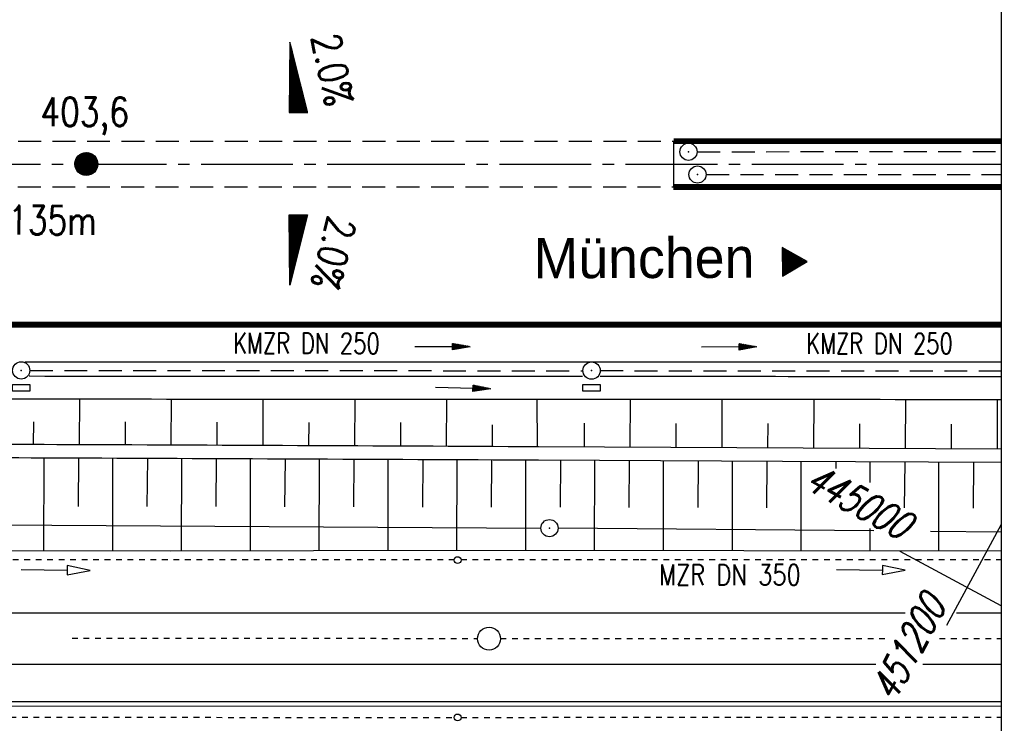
# Model space of a CAD drawing. Extents: x 0 to 1135, y 0 to 420.
# Tile 53 of 74: x 864 to 950, y 172 to 233. Entities that reach past the tile are written whole.
import ezdxf
from ezdxf.enums import TextEntityAlignment as Align

# ---------------------------------------------------------------- set-up
doc = ezdxf.new("R2010")
doc.units = 0
doc.header["$LTSCALE"] = 2
doc.header["$MEASUREMENT"] = 0
for name, pattern in [('ACAD_ISO03W100', [0.5, 0.25, -0.25]), ('ACAD_ISO10W100W', [0.5, 0.25, -0.25]), ('ACHSE', [5.5, 4, -0.5, 0.5, -0.5]), ('AUSGEZOGEN', [0]), ('GESTRICH-X2', [1.5, 1, -0.5])]:
    doc.linetypes.add(name, pattern=pattern)
doc.layers.get('0').update_dxf_attribs({"color": 8, "linetype": 'AUSGEZOGEN'})
for name, color, linetype in [('ACHSETOP', 250, 'ACHSE'), ('Bahnachse', 7, 'CONTINUOUS'), ('BOESCHG', 8, 'AUSGEZOGEN'), ('BW-SCHRIFT', 8, 'AUSGEZOGEN'), ('Böschungen', 15, 'CONTINUOUS'), ('FBRTOP', 8, 'AUSGEZOGEN'), ('GEF', 8, 'AUSGEZOGEN'), ('Gleisachse', 7, 'CONTINUOUS'), ('GRENZL-BAB', 7, 'AUSGEZOGEN'), ('GRENZP-BAB', 7, 'AUSGEZOGEN'), ('HEKT_B', 250, 'CONTINUOUS'), ('Kabelanlagen', 15, 'CONTINUOUS'), ('KANAL', 200, 'GESTRICH-X2'), ('MS-UEBERFAHRT', 8, 'GESTRICH-X2'), ('MULDE', 8, 'AUSGEZOGEN'), ('NETZ', 250, 'AUSGEZOGEN'), ('PFEIL', 200, 'CONTINUOUS'), ('PFEILTOP', 8, 'AUSGEZOGEN'), ('RAHMEN', 250, 'AUSGEZOGEN'), ('RICHTUNG', 250, 'CONTINUOUS'), ('SCHSYMBOL', 200, 'AUSGEZOGEN'), ('TEXTO', 200, 'CONTINUOUS'), ('Tiefenentwässerung', 15, 'CONTINUOUS')]:
    doc.layers.add(name, color=color, linetype=linetype)
doc.styles.add('ROMANS', font='romans.shx', dxfattribs={"width": 0.8})
doc.styles.add('UNIR-O', font='unir_o.shx')

# ---------------------------------------------------------------- blocks, each defined once
blk = doc.blocks.new('*X17')
at = {"color": 0}
for p, q in [((212.234, 257.394), (213.242, 258.402)), ((212.236, 257.466), (213.169, 258.4)), ((212.237, 257.326), (213.31, 258.399)), ((212.244, 257.262), (213.373, 258.392)), ((212.244, 257.545), (213.09, 258.391)), ((212.254, 257.202), (213.434, 258.381)), ((212.261, 257.633), (213.003, 258.375)), ((212.268, 257.145), (213.491, 258.368)), ((212.284, 257.09), (213.545, 258.351)), ((212.29, 257.732), (212.903, 258.346)), ((212.303, 257.038), (213.597, 258.333)), ((212.324, 256.988), (213.647, 258.312)), ((212.343, 257.856), (212.779, 258.293)), ((212.347, 256.941), (213.694, 258.288)), ((212.372, 256.895), (213.74, 258.263)), ((212.399, 256.852), (213.783, 258.236)), ((212.428, 256.81), (213.825, 258.207)), ((212.459, 256.77), (213.865, 258.176)), ((212.492, 256.732), (213.903, 258.143)), ((212.526, 256.696), (213.939, 258.109)), ((212.563, 256.662), (213.974, 258.073)), ((212.601, 256.629), (214.006, 258.035)), ((212.64, 256.598), (214.037, 257.995)), ((212.682, 256.569), (214.066, 257.953)), ((212.726, 256.542), (214.093, 257.91)), ((212.771, 256.517), (214.119, 257.864)), ((212.819, 256.493), (214.142, 257.817)), ((212.868, 256.472), (214.163, 257.767)), ((212.92, 256.454), (214.182, 257.715)), ((212.975, 256.437), (214.198, 257.661)), ((213.032, 256.424), (214.211, 257.603)), ((213.092, 256.414), (214.222, 257.543)), ((213.156, 256.407), (214.229, 257.479)), ((213.224, 256.404), (214.232, 257.412)), ((213.296, 256.406), (214.23, 257.339)), ((213.375, 256.414), (214.222, 257.26)), ((213.463, 256.43), (214.205, 257.173)), ((213.563, 256.46), (214.176, 257.073)), ((213.686, 256.512), (214.123, 256.949))]:
    blk.add_line(p, q, dxfattribs=at)
blk = doc.blocks.new('SRMAST2')
at = {"color": 0}
blk.add_circle((0, 0), 0.999, dxfattribs=at)
blk.add_point((0, 0), dxfattribs=at)
blk.add_blockref('*X17', (-213.233, -257.403))
blk = doc.blocks.new('*X15')
at = {"color": 0}
for p, q in [((725.827, 193.844), (727.436, 195.453)), ((725.827, 193.853), (727.427, 195.453)), ((725.827, 193.861), (727.418, 195.453)), ((725.827, 193.87), (727.409, 195.453)), ((725.827, 193.879), (727.401, 195.453)), ((725.827, 193.888), (727.392, 195.453)), ((725.827, 193.897), (727.383, 195.453)), ((725.827, 193.906), (727.374, 195.453)), ((725.827, 193.914), (727.365, 195.453)), ((725.827, 193.923), (727.356, 195.453)), ((725.827, 193.932), (727.347, 195.453)), ((725.827, 193.941), (727.339, 195.453)), ((725.827, 193.95), (727.33, 195.453)), ((725.827, 193.959), (727.321, 195.453)), ((725.827, 193.967), (727.312, 195.453)), ((725.827, 193.976), (727.303, 195.453)), ((725.827, 193.985), (727.294, 195.453)), ((725.827, 193.994), (727.286, 195.453)), ((725.827, 194.003), (727.277, 195.453)), ((725.827, 194.012), (727.268, 195.453)), ((725.827, 194.02), (727.259, 195.453)), ((725.827, 194.029), (727.25, 195.453)), ((725.827, 194.038), (727.241, 195.453)), ((725.827, 194.047), (727.233, 195.453)), ((725.827, 194.056), (727.224, 195.453)), ((725.827, 194.065), (727.215, 195.453)), ((725.827, 194.073), (727.206, 195.453)), ((725.827, 194.082), (727.197, 195.453)), ((725.827, 194.091), (727.188, 195.453)), ((725.827, 194.1), (727.18, 195.453)), ((725.827, 194.109), (727.171, 195.453)), ((725.827, 194.118), (727.162, 195.453)), ((725.827, 194.127), (727.153, 195.453)), ((725.827, 194.135), (727.144, 195.453)), ((725.827, 194.144), (727.135, 195.453)), ((725.827, 194.153), (727.127, 195.453)), ((725.827, 194.162), (727.118, 195.453)), ((725.827, 194.171), (727.109, 195.453)), ((725.827, 194.18), (727.1, 195.453)), ((725.827, 194.188), (727.091, 195.453)), ((725.827, 194.197), (727.082, 195.453)), ((725.827, 194.206), (727.073, 195.453)), ((725.827, 194.215), (727.065, 195.453)), ((725.827, 194.224), (727.056, 195.453)), ((725.827, 194.233), (727.047, 195.453)), ((725.827, 194.241), (727.038, 195.453)), ((725.827, 194.25), (727.029, 195.453)), ((725.827, 194.259), (727.02, 195.453)), ((725.827, 194.268), (727.012, 195.453)), ((725.827, 194.277), (727.003, 195.453)), ((725.827, 194.286), (726.994, 195.453)), ((725.827, 194.294), (726.985, 195.453)), ((725.827, 194.303), (726.976, 195.453)), ((725.827, 194.312), (726.967, 195.453)), ((725.827, 194.321), (726.959, 195.453)), ((725.827, 194.33), (726.95, 195.453)), ((725.827, 194.339), (726.941, 195.453)), ((725.827, 194.348), (726.932, 195.453)), ((725.827, 194.356), (726.923, 195.453)), ((725.827, 194.365), (726.914, 195.453)), ((725.827, 194.374), (726.906, 195.453)), ((725.827, 194.383), (726.897, 195.453)), ((725.827, 194.392), (726.888, 195.453)), ((725.827, 194.401), (726.879, 195.453)), ((725.827, 194.409), (726.87, 195.453)), ((725.827, 194.418), (726.861, 195.453)), ((725.827, 194.427), (726.853, 195.453)), ((725.827, 194.436), (726.844, 195.453)), ((725.827, 194.445), (726.835, 195.453)), ((725.827, 194.454), (726.826, 195.453)), ((725.827, 194.462), (726.817, 195.453)), ((725.827, 194.471), (726.808, 195.453)), ((725.827, 194.48), (726.799, 195.453)), ((725.827, 194.489), (726.791, 195.453)), ((725.827, 194.498), (726.782, 195.453)), ((725.827, 194.507), (726.773, 195.453)), ((725.827, 194.515), (726.764, 195.453)), ((725.827, 194.524), (726.755, 195.453)), ((725.827, 194.533), (726.746, 195.453)), ((725.827, 194.542), (726.738, 195.453)), ((725.827, 194.551), (726.729, 195.453)), ((725.827, 194.56), (726.72, 195.453)), ((725.827, 194.568), (726.711, 195.453)), ((725.827, 194.577), (726.702, 195.453)), ((725.827, 194.586), (726.693, 195.453)), ((725.827, 194.595), (726.685, 195.453)), ((725.827, 194.604), (726.676, 195.453)), ((725.827, 194.613), (726.667, 195.453)), ((725.827, 194.622), (726.658, 195.453)), ((725.827, 194.63), (726.649, 195.453)), ((725.827, 194.639), (726.64, 195.453)), ((725.827, 194.648), (726.632, 195.453)), ((725.827, 194.657), (726.623, 195.453)), ((725.827, 194.666), (726.614, 195.453)), ((725.827, 194.675), (726.605, 195.453)), ((725.827, 194.683), (726.596, 195.453)), ((725.827, 194.692), (726.587, 195.453)), ((725.827, 194.701), (726.579, 195.453)), ((725.827, 194.71), (726.57, 195.453)), ((725.827, 194.719), (726.561, 195.453)), ((725.827, 194.728), (726.552, 195.453)), ((725.827, 194.736), (726.543, 195.453)), ((725.827, 194.745), (726.534, 195.453)), ((725.827, 194.754), (726.525, 195.453)), ((725.827, 194.763), (726.517, 195.453)), ((725.827, 194.772), (726.508, 195.453)), ((725.827, 194.781), (726.499, 195.453)), ((725.827, 194.789), (726.49, 195.453)), ((725.827, 194.798), (726.481, 195.453)), ((725.827, 194.807), (726.472, 195.453)), ((725.827, 194.816), (726.464, 195.453)), ((725.827, 194.825), (726.455, 195.453)), ((725.827, 194.834), (726.446, 195.453)), ((725.827, 194.842), (726.437, 195.453)), ((725.827, 194.851), (726.428, 195.453)), ((725.827, 194.86), (726.419, 195.453)), ((725.827, 194.869), (726.411, 195.453)), ((725.827, 194.878), (726.402, 195.453)), ((725.827, 194.887), (726.393, 195.453)), ((725.827, 194.896), (726.384, 195.453)), ((725.827, 194.904), (726.375, 195.453)), ((725.827, 194.913), (726.366, 195.453)), ((725.827, 194.922), (726.358, 195.453)), ((725.827, 194.931), (726.349, 195.453)), ((725.827, 194.94), (726.34, 195.453)), ((725.827, 194.949), (726.331, 195.453)), ((725.827, 194.957), (726.322, 195.453)), ((725.827, 194.966), (726.313, 195.453)), ((725.827, 194.975), (726.305, 195.453)), ((725.827, 194.984), (726.296, 195.453)), ((725.827, 194.993), (726.287, 195.453)), ((725.827, 195.002), (726.278, 195.453)), ((725.827, 195.01), (726.269, 195.453)), ((725.827, 195.019), (726.26, 195.453)), ((725.827, 195.028), (726.251, 195.453)), ((725.827, 195.037), (726.243, 195.453)), ((725.827, 195.046), (726.234, 195.453)), ((725.827, 195.055), (726.225, 195.453)), ((725.827, 195.063), (726.216, 195.453)), ((725.827, 195.072), (726.207, 195.453)), ((725.827, 195.081), (726.198, 195.453)), ((725.827, 195.09), (726.19, 195.453)), ((725.827, 195.099), (726.181, 195.453)), ((725.827, 195.108), (726.172, 195.453)), ((725.827, 195.116), (726.163, 195.453)), ((725.827, 195.125), (726.154, 195.453)), ((725.827, 195.134), (726.145, 195.453)), ((725.827, 195.143), (726.137, 195.453)), ((725.827, 195.152), (726.128, 195.453)), ((725.827, 195.161), (726.119, 195.453)), ((725.827, 195.17), (726.11, 195.453)), ((725.827, 195.178), (726.101, 195.453)), ((725.827, 195.187), (726.092, 195.453)), ((725.827, 195.196), (726.084, 195.453)), ((725.827, 195.205), (726.075, 195.453)), ((725.827, 195.214), (726.066, 195.453)), ((725.827, 195.223), (726.057, 195.453)), ((725.827, 195.231), (726.048, 195.453)), ((725.827, 195.24), (726.039, 195.453)), ((725.827, 195.249), (726.031, 195.453)), ((725.827, 195.258), (726.022, 195.453)), ((725.827, 195.267), (726.013, 195.453)), ((725.827, 195.276), (726.004, 195.453)), ((725.827, 195.284), (725.995, 195.453)), ((725.827, 195.293), (725.986, 195.453)), ((725.827, 195.302), (725.977, 195.453)), ((725.827, 195.311), (725.969, 195.453)), ((725.827, 195.32), (725.96, 195.453)), ((725.827, 195.329), (725.951, 195.453)), ((725.827, 195.337), (725.942, 195.453)), ((725.827, 195.346), (725.933, 195.453)), ((725.827, 195.355), (725.924, 195.453)), ((725.827, 195.364), (725.916, 195.453)), ((725.827, 195.373), (725.907, 195.453)), ((725.827, 195.382), (725.898, 195.453)), ((725.827, 195.39), (725.889, 195.453)), ((725.827, 195.399), (725.88, 195.453)), ((725.827, 195.408), (725.871, 195.453)), ((725.827, 195.417), (725.863, 195.453)), ((725.827, 195.426), (725.854, 195.453)), ((725.827, 195.435), (725.845, 195.453)), ((725.827, 195.444), (725.836, 195.453)), ((725.827, 193.826), (727.433, 195.433)), ((725.827, 193.817), (727.43, 195.421)), ((725.827, 193.808), (727.427, 195.409)), ((725.827, 193.799), (727.424, 195.397)), ((725.827, 193.791), (727.421, 195.385)), ((725.827, 193.782), (727.418, 195.373)), ((725.827, 193.773), (727.414, 195.361)), ((725.827, 193.764), (727.411, 195.349)), ((725.827, 193.755), (727.408, 195.337)), ((725.827, 193.746), (727.405, 195.325)), ((725.827, 193.738), (727.402, 195.313)), ((725.827, 193.729), (727.399, 195.301)), ((725.827, 193.72), (727.395, 195.289)), ((725.827, 193.711), (727.392, 195.277)), ((725.827, 193.702), (727.389, 195.265)), ((725.827, 193.693), (727.386, 195.253)), ((725.827, 193.685), (727.383, 195.241)), ((725.827, 193.676), (727.38, 195.229)), ((725.827, 193.667), (727.377, 195.217)), ((725.827, 193.658), (727.373, 195.205)), ((725.827, 193.649), (727.37, 195.193)), ((725.827, 193.64), (727.367, 195.181)), ((725.827, 193.632), (727.364, 195.169)), ((725.827, 193.623), (727.361, 195.157)), ((725.827, 193.614), (727.358, 195.145)), ((725.827, 193.605), (727.354, 195.133)), ((725.827, 193.596), (727.351, 195.121)), ((725.827, 193.587), (727.348, 195.109)), ((725.827, 193.579), (727.345, 195.097)), ((725.827, 193.57), (727.342, 195.085)), ((725.827, 193.561), (727.339, 195.073)), ((725.827, 193.552), (727.336, 195.061)), ((725.827, 193.543), (727.332, 195.049)), ((725.827, 193.534), (727.329, 195.037)), ((725.827, 193.525), (727.326, 195.025)), ((725.827, 193.517), (727.323, 195.013)), ((725.827, 193.508), (727.32, 195.001)), ((725.827, 193.499), (727.317, 194.989)), ((725.827, 193.49), (727.313, 194.977)), ((725.827, 193.481), (727.31, 194.965)), ((725.827, 193.472), (727.307, 194.953)), ((725.827, 193.464), (727.304, 194.941)), ((725.827, 193.455), (727.301, 194.929)), ((725.827, 193.446), (727.298, 194.917)), ((725.827, 193.437), (727.295, 194.905)), ((725.827, 193.428), (727.291, 194.893)), ((725.827, 193.419), (727.288, 194.881)), ((725.827, 193.411), (727.285, 194.869)), ((725.827, 193.402), (727.282, 194.857)), ((725.827, 193.393), (727.279, 194.845)), ((725.827, 193.384), (727.276, 194.833)), ((725.827, 193.375), (727.272, 194.821)), ((725.827, 193.366), (727.269, 194.809)), ((725.827, 193.358), (727.266, 194.797)), ((725.827, 193.349), (727.263, 194.785)), ((725.827, 193.34), (727.26, 194.773)), ((725.827, 193.331), (727.257, 194.761)), ((725.827, 193.322), (727.254, 194.749)), ((725.827, 193.313), (727.25, 194.737)), ((725.827, 193.305), (727.247, 194.725)), ((725.827, 193.296), (727.244, 194.713)), ((725.827, 193.287), (727.241, 194.701)), ((725.827, 193.278), (727.238, 194.689)), ((725.827, 193.269), (727.235, 194.677)), ((725.827, 193.26), (727.231, 194.665)), ((725.827, 193.251), (727.228, 194.653)), ((725.827, 193.243), (727.225, 194.641)), ((725.827, 193.234), (727.222, 194.629)), ((725.827, 193.225), (727.219, 194.617)), ((725.827, 193.216), (727.216, 194.605)), ((725.827, 193.207), (727.213, 194.593)), ((725.827, 193.198), (727.209, 194.581)), ((725.827, 193.19), (727.206, 194.569)), ((725.827, 193.181), (727.203, 194.557)), ((725.827, 193.172), (727.2, 194.545)), ((725.827, 193.163), (727.197, 194.533)), ((725.827, 193.154), (727.194, 194.521)), ((725.827, 193.145), (727.19, 194.509)), ((725.827, 193.137), (727.187, 194.497)), ((725.827, 193.128), (727.184, 194.485)), ((725.827, 193.119), (727.181, 194.473)), ((725.827, 193.11), (727.178, 194.461)), ((725.827, 193.101), (727.175, 194.449)), ((725.827, 193.092), (727.172, 194.437)), ((725.827, 193.084), (727.168, 194.425)), ((725.827, 193.075), (727.165, 194.413)), ((725.827, 193.066), (727.162, 194.401)), ((725.827, 193.057), (727.159, 194.389)), ((725.827, 193.048), (727.156, 194.377)), ((725.827, 193.039), (727.153, 194.365)), ((725.827, 193.031), (727.149, 194.353)), ((725.827, 193.022), (727.146, 194.341)), ((725.827, 193.013), (727.143, 194.329)), ((725.827, 193.004), (727.14, 194.317)), ((725.827, 192.995), (727.137, 194.305)), ((725.827, 192.986), (727.134, 194.293)), ((725.827, 192.977), (727.131, 194.281)), ((725.827, 192.969), (727.127, 194.269)), ((725.827, 192.96), (727.124, 194.257)), ((725.827, 192.951), (727.121, 194.245)), ((725.827, 192.942), (727.118, 194.233)), ((725.827, 192.933), (727.115, 194.221)), ((725.827, 192.924), (727.112, 194.209)), ((725.827, 192.916), (727.108, 194.197)), ((725.827, 192.907), (727.105, 194.185)), ((725.827, 192.898), (727.102, 194.173)), ((725.827, 192.889), (727.099, 194.161)), ((725.827, 192.88), (727.096, 194.15)), ((725.827, 192.871), (727.093, 194.138)), ((725.827, 192.863), (727.09, 194.126)), ((725.827, 192.854), (727.086, 194.114)), ((725.827, 192.845), (727.083, 194.102)), ((725.827, 192.836), (727.08, 194.09)), ((725.827, 192.827), (727.077, 194.078)), ((725.827, 192.818), (727.074, 194.066)), ((725.827, 192.81), (727.071, 194.054)), ((725.827, 192.801), (727.068, 194.042)), ((725.827, 192.792), (727.064, 194.03)), ((725.827, 192.783), (727.061, 194.018)), ((725.827, 192.774), (727.058, 194.006)), ((725.827, 192.765), (727.055, 193.994)), ((725.827, 192.757), (727.052, 193.982)), ((725.827, 192.748), (727.049, 193.97)), ((725.827, 192.739), (727.045, 193.958)), ((725.827, 192.73), (727.042, 193.946)), ((725.827, 192.721), (727.039, 193.934)), ((725.827, 192.712), (727.036, 193.922)), ((725.827, 192.703), (727.033, 193.91)), ((725.827, 192.695), (727.03, 193.898)), ((725.827, 192.686), (727.027, 193.886)), ((725.827, 192.677), (727.023, 193.874)), ((725.827, 192.668), (727.02, 193.862)), ((725.827, 192.659), (727.017, 193.85)), ((725.827, 192.65), (727.014, 193.838)), ((725.827, 192.642), (727.011, 193.826)), ((725.827, 192.633), (727.008, 193.814)), ((725.827, 192.624), (727.004, 193.802)), ((725.827, 192.615), (727.001, 193.79)), ((725.827, 192.606), (726.998, 193.778)), ((725.827, 192.597), (726.995, 193.766)), ((725.827, 192.589), (726.992, 193.754)), ((725.827, 192.58), (726.989, 193.742)), ((725.827, 192.571), (726.986, 193.73)), ((725.827, 192.562), (726.982, 193.718)), ((725.827, 192.553), (726.979, 193.706)), ((725.827, 192.544), (726.976, 193.694)), ((725.827, 192.536), (726.973, 193.682)), ((725.827, 192.527), (726.97, 193.67)), ((725.827, 192.518), (726.967, 193.658)), ((725.827, 192.509), (726.963, 193.646)), ((725.827, 192.5), (726.96, 193.634)), ((725.827, 192.491), (726.957, 193.622)), ((725.827, 192.483), (726.954, 193.61)), ((725.827, 192.474), (726.951, 193.598)), ((725.827, 192.465), (726.948, 193.586)), ((725.827, 192.456), (726.945, 193.574)), ((725.827, 192.447), (726.941, 193.562)), ((725.827, 192.438), (726.938, 193.55)), ((725.827, 192.429), (726.935, 193.538)), ((725.827, 192.421), (726.932, 193.526)), ((725.827, 192.412), (726.929, 193.514)), ((725.827, 192.403), (726.926, 193.502)), ((725.827, 192.394), (726.922, 193.49)), ((725.827, 192.385), (726.919, 193.478)), ((725.827, 192.376), (726.916, 193.466)), ((725.827, 192.368), (726.913, 193.454)), ((725.827, 192.359), (726.91, 193.442)), ((725.827, 192.35), (726.907, 193.43)), ((725.827, 192.341), (726.904, 193.418)), ((725.827, 192.332), (726.9, 193.406)), ((725.827, 192.323), (726.897, 193.394)), ((725.827, 192.315), (726.894, 193.382)), ((725.827, 192.306), (726.891, 193.37)), ((725.827, 192.297), (726.888, 193.358)), ((725.827, 192.288), (726.885, 193.346)), ((725.827, 192.279), (726.881, 193.334)), ((725.827, 192.27), (726.878, 193.322)), ((725.827, 192.262), (726.875, 193.31)), ((725.827, 192.253), (726.872, 193.298)), ((725.827, 192.244), (726.869, 193.286)), ((725.827, 192.235), (726.866, 193.274)), ((725.827, 192.226), (726.863, 193.262)), ((725.827, 192.217), (726.859, 193.25)), ((725.827, 192.209), (726.856, 193.238)), ((725.827, 192.2), (726.853, 193.226)), ((725.827, 192.191), (726.85, 193.214)), ((725.827, 192.182), (726.847, 193.202)), ((725.827, 192.173), (726.844, 193.19)), ((725.827, 192.164), (726.84, 193.178)), ((725.827, 192.155), (726.837, 193.166)), ((725.827, 192.147), (726.834, 193.154)), ((725.827, 192.138), (726.831, 193.142)), ((725.827, 192.129), (726.828, 193.13)), ((725.827, 192.12), (726.825, 193.118)), ((725.827, 192.111), (726.822, 193.106)), ((725.827, 192.102), (726.818, 193.094)), ((725.827, 192.094), (726.815, 193.082)), ((725.827, 192.085), (726.812, 193.07)), ((725.827, 192.076), (726.809, 193.058)), ((725.827, 192.067), (726.806, 193.046)), ((725.827, 192.058), (726.803, 193.034)), ((725.827, 192.049), (726.799, 193.022)), ((725.827, 192.041), (726.796, 193.01)), ((725.827, 192.032), (726.793, 192.998)), ((725.827, 192.023), (726.79, 192.986)), ((725.827, 192.014), (726.787, 192.974)), ((725.827, 192.005), (726.784, 192.962)), ((725.827, 191.996), (726.781, 192.95)), ((725.827, 191.988), (726.777, 192.938)), ((725.827, 191.979), (726.774, 192.926)), ((725.827, 191.97), (726.771, 192.914)), ((725.827, 191.961), (726.768, 192.902)), ((725.827, 191.952), (726.765, 192.89)), ((725.827, 191.943), (726.762, 192.878)), ((725.827, 191.935), (726.758, 192.866)), ((725.827, 191.926), (726.755, 192.854)), ((725.827, 191.917), (726.752, 192.842)), ((725.827, 191.908), (726.749, 192.83)), ((725.827, 191.899), (726.746, 192.818)), ((725.827, 191.89), (726.743, 192.806)), ((725.827, 191.881), (726.74, 192.794)), ((725.827, 191.873), (726.736, 192.782)), ((725.827, 191.864), (726.733, 192.77)), ((725.827, 191.855), (726.73, 192.758)), ((725.827, 191.846), (726.727, 192.746)), ((725.827, 191.837), (726.724, 192.734)), ((725.827, 191.828), (726.721, 192.722)), ((725.827, 191.82), (726.717, 192.71)), ((725.827, 191.811), (726.714, 192.698)), ((725.827, 191.802), (726.711, 192.686)), ((725.827, 191.793), (726.708, 192.674)), ((725.827, 191.784), (726.705, 192.662)), ((725.827, 191.775), (726.702, 192.65)), ((725.827, 191.767), (726.699, 192.639)), ((725.827, 191.758), (726.695, 192.627)), ((725.827, 191.749), (726.692, 192.615)), ((725.827, 191.74), (726.689, 192.603)), ((725.827, 191.731), (726.686, 192.591)), ((725.827, 191.722), (726.683, 192.579)), ((725.827, 191.714), (726.68, 192.567)), ((725.827, 191.705), (726.677, 192.555)), ((725.827, 191.696), (726.673, 192.543)), ((725.827, 191.687), (726.67, 192.531)), ((725.827, 191.678), (726.667, 192.519)), ((725.827, 191.669), (726.664, 192.507)), ((725.827, 191.66), (726.661, 192.495)), ((725.827, 191.652), (726.658, 192.483)), ((725.827, 191.643), (726.654, 192.471)), ((725.827, 191.634), (726.651, 192.459)), ((725.827, 191.625), (726.648, 192.447)), ((725.827, 191.616), (726.645, 192.435)), ((725.827, 191.607), (726.642, 192.423)), ((725.827, 191.599), (726.639, 192.411)), ((725.827, 191.59), (726.636, 192.399)), ((725.827, 191.581), (726.632, 192.387)), ((725.827, 191.572), (726.629, 192.375)), ((725.827, 191.563), (726.626, 192.363)), ((725.827, 191.554), (726.623, 192.351)), ((725.827, 191.546), (726.62, 192.339)), ((725.827, 191.537), (726.617, 192.327)), ((725.827, 191.528), (726.613, 192.315)), ((725.827, 191.519), (726.61, 192.303)), ((725.827, 191.51), (726.607, 192.291)), ((725.827, 191.501), (726.604, 192.279)), ((725.827, 191.493), (726.601, 192.267)), ((725.827, 191.484), (726.598, 192.255)), ((725.827, 191.475), (726.595, 192.243)), ((725.827, 191.466), (726.591, 192.231)), ((725.827, 191.457), (726.588, 192.219)), ((725.827, 191.448), (726.585, 192.207)), ((725.827, 191.44), (726.582, 192.195)), ((725.827, 191.431), (726.579, 192.183)), ((725.827, 191.422), (726.576, 192.171)), ((725.827, 191.413), (726.572, 192.159)), ((725.827, 191.404), (726.569, 192.147)), ((725.827, 191.395), (726.566, 192.135)), ((725.827, 191.386), (726.563, 192.123)), ((725.827, 191.378), (726.56, 192.111)), ((725.827, 191.369), (726.557, 192.099)), ((725.827, 191.36), (726.554, 192.087)), ((725.827, 191.351), (726.55, 192.075)), ((725.827, 191.342), (726.547, 192.063)), ((725.827, 191.333), (726.544, 192.051)), ((725.827, 191.325), (726.541, 192.039)), ((725.827, 191.316), (726.538, 192.027)), ((725.827, 191.307), (726.535, 192.015)), ((725.827, 191.298), (726.531, 192.003)), ((725.827, 191.289), (726.528, 191.991)), ((725.827, 191.28), (726.525, 191.979)), ((725.827, 191.272), (726.522, 191.967)), ((725.827, 191.263), (726.519, 191.955)), ((725.827, 191.254), (726.516, 191.943)), ((725.827, 191.245), (726.513, 191.931)), ((725.827, 191.236), (726.509, 191.919)), ((725.827, 191.227), (726.506, 191.907)), ((725.827, 191.219), (726.503, 191.895)), ((725.827, 191.21), (726.5, 191.883)), ((725.827, 191.201), (726.497, 191.871)), ((725.827, 191.192), (726.494, 191.859)), ((725.827, 191.183), (726.49, 191.847)), ((725.827, 191.174), (726.487, 191.835)), ((725.827, 191.166), (726.484, 191.823)), ((725.827, 191.157), (726.481, 191.811)), ((725.827, 191.148), (726.478, 191.799)), ((725.827, 191.139), (726.475, 191.787)), ((725.827, 191.13), (726.472, 191.775)), ((725.827, 191.121), (726.468, 191.763)), ((725.827, 191.112), (726.465, 191.751)), ((725.827, 191.104), (726.462, 191.739)), ((725.827, 191.095), (726.459, 191.727)), ((725.827, 191.086), (726.456, 191.715)), ((725.827, 191.077), (726.453, 191.703)), ((725.827, 191.068), (726.449, 191.691)), ((725.827, 191.059), (726.446, 191.679)), ((725.827, 191.051), (726.443, 191.667)), ((725.827, 191.042), (726.44, 191.655)), ((725.827, 191.033), (726.437, 191.643)), ((725.827, 191.024), (726.434, 191.631)), ((725.827, 191.015), (726.431, 191.619)), ((725.827, 191.006), (726.427, 191.607)), ((725.827, 190.998), (726.424, 191.595)), ((725.827, 190.989), (726.421, 191.583)), ((725.827, 190.98), (726.418, 191.571)), ((725.827, 190.971), (726.415, 191.559)), ((725.827, 190.962), (726.412, 191.547)), ((725.827, 190.953), (726.408, 191.535)), ((725.827, 190.945), (726.405, 191.523)), ((725.827, 190.936), (726.402, 191.511)), ((725.827, 190.927), (726.399, 191.499)), ((725.827, 190.918), (726.396, 191.487)), ((725.827, 190.909), (726.393, 191.475)), ((725.827, 190.9), (726.39, 191.463)), ((725.827, 190.892), (726.386, 191.451)), ((725.827, 190.883), (726.383, 191.439)), ((725.827, 190.874), (726.38, 191.427)), ((725.827, 190.865), (726.377, 191.415)), ((725.827, 190.856), (726.374, 191.403)), ((725.827, 190.847), (726.371, 191.391)), ((725.827, 190.838), (726.367, 191.379)), ((725.827, 190.83), (726.364, 191.367)), ((725.827, 190.821), (726.361, 191.355)), ((725.827, 190.812), (726.358, 191.343)), ((725.827, 190.803), (726.355, 191.331)), ((725.827, 190.794), (726.352, 191.319)), ((725.827, 190.785), (726.349, 191.307)), ((725.827, 190.777), (726.345, 191.295)), ((725.827, 190.768), (726.342, 191.283)), ((725.827, 190.759), (726.339, 191.271)), ((725.827, 190.75), (726.336, 191.259)), ((725.827, 190.741), (726.333, 191.247)), ((725.827, 190.732), (726.33, 191.235)), ((725.827, 190.724), (726.326, 191.223)), ((725.827, 190.715), (726.323, 191.211)), ((725.827, 190.706), (726.32, 191.199)), ((725.827, 190.697), (726.317, 191.187)), ((725.827, 190.688), (726.314, 191.175)), ((725.827, 190.679), (726.311, 191.163)), ((725.827, 190.671), (726.308, 191.151)), ((725.827, 190.662), (726.304, 191.139)), ((725.827, 190.653), (726.301, 191.128)), ((725.827, 190.644), (726.298, 191.116)), ((725.827, 190.635), (726.295, 191.104)), ((725.827, 190.626), (726.292, 191.092)), ((725.827, 190.618), (726.289, 191.08)), ((725.827, 190.609), (726.286, 191.068)), ((725.827, 190.6), (726.282, 191.056)), ((725.827, 190.591), (726.279, 191.044)), ((725.827, 190.582), (726.276, 191.032)), ((725.827, 190.573), (726.273, 191.02)), ((725.827, 190.564), (726.27, 191.008)), ((725.827, 190.556), (726.267, 190.996)), ((725.827, 190.547), (726.263, 190.984)), ((725.827, 190.538), (726.26, 190.972)), ((725.827, 190.529), (726.257, 190.96)), ((725.827, 190.52), (726.254, 190.948)), ((725.827, 190.511), (726.251, 190.936)), ((725.827, 190.503), (726.248, 190.924)), ((725.827, 190.494), (726.245, 190.912)), ((725.827, 190.485), (726.241, 190.9)), ((725.827, 190.476), (726.238, 190.888)), ((725.827, 190.467), (726.235, 190.876)), ((725.827, 190.458), (726.232, 190.864)), ((725.827, 190.45), (726.229, 190.852)), ((725.827, 190.441), (726.226, 190.84)), ((725.827, 190.432), (726.222, 190.828)), ((725.827, 190.423), (726.219, 190.816)), ((725.827, 190.414), (726.216, 190.804)), ((725.827, 190.405), (726.213, 190.792)), ((725.827, 190.397), (726.21, 190.78)), ((725.827, 190.388), (726.207, 190.768)), ((725.827, 190.379), (726.204, 190.756)), ((725.827, 190.37), (726.2, 190.744)), ((725.827, 190.361), (726.197, 190.732)), ((725.827, 190.352), (726.194, 190.72)), ((725.827, 190.344), (726.191, 190.708)), ((725.827, 190.335), (726.188, 190.696)), ((725.827, 190.326), (726.185, 190.684)), ((725.827, 190.317), (726.181, 190.672)), ((725.827, 190.308), (726.178, 190.66)), ((725.827, 190.299), (726.175, 190.648)), ((725.827, 190.29), (726.172, 190.636)), ((725.827, 190.282), (726.169, 190.624)), ((725.827, 190.273), (726.166, 190.612)), ((725.827, 190.264), (726.163, 190.6)), ((725.827, 190.255), (726.159, 190.588)), ((725.827, 190.246), (726.156, 190.576)), ((725.827, 190.237), (726.153, 190.564)), ((725.827, 190.229), (726.15, 190.552)), ((725.827, 190.22), (726.147, 190.54)), ((725.827, 190.211), (726.144, 190.528)), ((725.827, 190.202), (726.14, 190.516)), ((725.827, 190.193), (726.137, 190.504)), ((725.827, 190.184), (726.134, 190.492)), ((725.827, 190.176), (726.131, 190.48)), ((725.827, 190.167), (726.128, 190.468)), ((725.827, 190.158), (726.125, 190.456)), ((725.827, 190.149), (726.122, 190.444)), ((725.827, 190.14), (726.118, 190.432)), ((725.827, 190.131), (726.115, 190.42)), ((725.827, 190.123), (726.112, 190.408)), ((725.827, 190.114), (726.109, 190.396)), ((725.827, 190.105), (726.106, 190.384)), ((725.827, 190.096), (726.103, 190.372)), ((725.827, 190.087), (726.099, 190.36)), ((725.827, 190.078), (726.096, 190.348)), ((725.827, 190.07), (726.093, 190.336)), ((725.827, 190.061), (726.09, 190.324)), ((725.827, 190.052), (726.087, 190.312)), ((725.827, 190.043), (726.084, 190.3)), ((725.827, 190.034), (726.081, 190.288)), ((725.827, 190.025), (726.077, 190.276)), ((725.827, 190.016), (726.074, 190.264)), ((725.827, 190.008), (726.071, 190.252)), ((725.827, 189.999), (726.068, 190.24)), ((725.827, 189.99), (726.065, 190.228)), ((725.827, 189.981), (726.062, 190.216)), ((725.827, 189.972), (726.058, 190.204)), ((725.827, 189.963), (726.055, 190.192)), ((725.827, 189.955), (726.052, 190.18)), ((725.827, 189.946), (726.049, 190.168)), ((725.827, 189.937), (726.046, 190.156)), ((725.827, 189.928), (726.043, 190.144)), ((725.827, 189.919), (726.04, 190.132)), ((725.827, 189.91), (726.036, 190.12)), ((725.827, 189.902), (726.033, 190.108)), ((725.827, 189.893), (726.03, 190.096)), ((725.827, 189.884), (726.027, 190.084)), ((725.827, 189.875), (726.024, 190.072)), ((725.827, 189.866), (726.021, 190.06)), ((725.827, 189.857), (726.017, 190.048)), ((725.827, 189.849), (726.014, 190.036)), ((725.827, 189.84), (726.011, 190.024)), ((725.827, 189.831), (726.008, 190.012)), ((725.827, 189.822), (726.005, 190)), ((725.827, 189.813), (726.002, 189.988)), ((725.827, 189.804), (725.999, 189.976)), ((725.827, 189.796), (725.995, 189.964)), ((725.827, 189.787), (725.992, 189.952)), ((725.827, 189.778), (725.989, 189.94)), ((725.827, 189.769), (725.986, 189.928)), ((725.827, 189.76), (725.983, 189.916)), ((725.827, 189.751), (725.98, 189.904)), ((725.827, 189.742), (725.976, 189.892)), ((725.827, 189.734), (725.973, 189.88)), ((725.827, 189.725), (725.97, 189.868)), ((725.827, 189.716), (725.967, 189.856)), ((725.827, 189.707), (725.964, 189.844)), ((725.827, 189.698), (725.961, 189.832)), ((725.827, 189.689), (725.958, 189.82)), ((725.827, 189.681), (725.954, 189.808)), ((725.827, 189.672), (725.951, 189.796)), ((725.827, 189.663), (725.948, 189.784)), ((725.827, 189.654), (725.945, 189.772)), ((725.827, 189.645), (725.942, 189.76)), ((725.827, 189.636), (725.939, 189.748)), ((725.827, 189.628), (725.935, 189.736)), ((725.827, 189.619), (725.932, 189.724)), ((725.827, 189.61), (725.929, 189.712)), ((725.827, 189.601), (725.926, 189.7)), ((725.827, 189.592), (725.923, 189.688)), ((725.827, 189.583), (725.92, 189.676)), ((725.827, 189.575), (725.917, 189.664)), ((725.827, 189.566), (725.913, 189.652)), ((725.827, 189.557), (725.91, 189.64)), ((725.827, 189.548), (725.907, 189.628)), ((725.827, 189.539), (725.904, 189.616)), ((725.827, 189.53), (725.901, 189.605)), ((725.827, 189.521), (725.898, 189.593)), ((725.827, 189.513), (725.895, 189.581)), ((725.827, 189.504), (725.891, 189.569)), ((725.827, 189.495), (725.888, 189.557)), ((725.827, 189.486), (725.885, 189.545)), ((725.827, 189.477), (725.882, 189.533)), ((725.827, 189.468), (725.879, 189.521)), ((725.827, 189.46), (725.876, 189.509)), ((725.827, 189.451), (725.872, 189.497)), ((725.827, 189.442), (725.869, 189.485)), ((725.827, 189.433), (725.866, 189.473)), ((725.827, 189.424), (725.863, 189.461)), ((725.827, 189.415), (725.86, 189.449)), ((725.827, 189.407), (725.857, 189.437)), ((725.827, 189.398), (725.854, 189.425)), ((725.827, 189.389), (725.85, 189.413)), ((725.827, 189.38), (725.847, 189.401)), ((725.827, 189.371), (725.844, 189.389)), ((725.827, 189.362), (725.841, 189.377)), ((725.827, 189.354), (725.838, 189.365)), ((725.827, 189.345), (725.835, 189.353)), ((725.827, 189.336), (725.831, 189.341))]:
    blk.add_line(p, q, dxfattribs=at)
blk = doc.blocks.new('GEF')
at = {"color": 0}
for p, q in [((0.01, 0.018), (0.01, 6.148)), ((1.622, 6.148), (0.01, 0.018)), ((0.01, 6.148), (1.622, 6.148))]:
    blk.add_line(p, q, dxfattribs=at)
blk.add_blockref('*X15', (-725.817, -189.305), dxfattribs=at)
blk = doc.blocks.new('RPFEIL')
at = {"color": 0}
for p, q in [((-0.002, 0), (-1.252, -2.165)), ((-0.452, -2.165), (-0.452, -0.78)), ((-0.352, -2.165), (-0.352, -0.607)), ((-0.252, -2.165), (-0.252, -0.433)), ((-0.152, -2.165), (-0.152, -0.26)), ((-0.052, -2.165), (-0.052, -0.087)), ((1.248, -2.165), (-0.002, 0)), ((0.048, -2.165), (0.048, -0.087)), ((0.148, -2.165), (0.148, -0.26)), ((0.248, -2.165), (0.248, -0.433)), ((0.348, -2.165), (0.348, -0.607)), ((0.448, -2.165), (0.448, -0.78)), ((-0.952, -2.165), (-0.952, -1.646)), ((-0.852, -2.165), (-0.852, -1.473)), ((-0.752, -2.165), (-0.752, -1.299)), ((-0.652, -2.165), (-0.652, -1.126)), ((-0.552, -2.165), (-0.552, -0.953)), ((0.548, -2.165), (0.548, -0.953)), ((0.648, -2.165), (0.648, -1.126)), ((0.748, -2.165), (0.748, -1.299)), ((0.848, -2.165), (0.848, -1.473)), ((0.948, -2.165), (0.948, -1.646)), ((-1.252, -2.165), (1.248, -2.165)), ((-1.152, -2.165), (-1.152, -1.992)), ((-1.052, -2.165), (-1.052, -1.819)), ((1.048, -2.165), (1.048, -1.819)), ((1.148, -2.165), (1.148, -1.992))]:
    blk.add_line(p, q, dxfattribs=at)
blk = doc.blocks.new('GST')
at = {"color": 0}
blk.add_circle((0, 0), 0.75, dxfattribs=at)
blk.add_point((0, 0), dxfattribs=at)
blk = doc.blocks.new('17')
blk.add_lwpolyline([(-0.755, -1.218), (0.748, -1.218), (0.748, -1.801), (-0.755, -1.801)], close=True)
blk.add_blockref('GST', (0, 0))
blk = doc.blocks.new('10')
blk.add_blockref('GST', (0, 0))
blk = doc.blocks.new('PFEIL2')
at = {"color": 0}
for p, q in [((0.88, 0.002), (-2.401, -0.012)), ((0.881, -0.271), (0.879, 0.276)), ((0.879, 0.276), (2.429, 0.009)), ((0.911, 0.27), (0.879, 0.265)), ((0.965, 0.261), (0.879, 0.246)), ((1.019, 0.252), (0.879, 0.228)), ((1.073, 0.242), (0.879, 0.209)), ((1.127, 0.233), (0.879, 0.191)), ((1.181, 0.224), (0.879, 0.172)), ((1.235, 0.214), (0.879, 0.154)), ((1.289, 0.205), (0.879, 0.135)), ((1.343, 0.196), (0.879, 0.117)), ((1.397, 0.187), (0.879, 0.098)), ((1.451, 0.177), (0.879, 0.08)), ((1.505, 0.168), (0.879, 0.061)), ((1.559, 0.159), (0.88, 0.043)), ((1.613, 0.149), (0.88, 0.024)), ((1.668, 0.14), (0.88, 0.006)), ((1.722, 0.131), (0.88, -0.013)), ((1.776, 0.121), (0.88, -0.031)), ((1.83, 0.112), (0.88, -0.05)), ((1.884, 0.103), (0.88, -0.068)), ((1.938, 0.094), (0.88, -0.087)), ((1.992, 0.084), (0.88, -0.105)), ((2.046, 0.075), (0.88, -0.124)), ((2.1, 0.066), (0.88, -0.142)), ((2.154, 0.056), (0.88, -0.161)), ((2.208, 0.047), (0.88, -0.179)), ((2.262, 0.038), (0.881, -0.198)), ((2.316, 0.029), (0.881, -0.216)), ((2.37, 0.019), (0.881, -0.235)), ((2.424, 0.01), (0.881, -0.253)), ((2.429, 0.009), (0.881, -0.271))]:
    blk.add_line(p, q, dxfattribs=at)

msp = doc.modelspace()

# ---------------------------------------------------------------- linework, layer by layer
at = {"layer": 'ACHSETOP'}
msp.add_lwpolyline([(25, 220.372), (70.242, 220.372), (320.242, 220.371), (570.242, 220.372), (770.242, 220.371), (895.243, 220.372), (945.243, 220.372), (950, 220.372)], dxfattribs=at)
at = {"layer": 'Bahnachse', "linetype": 'ACAD_ISO10W100W'}
for points in [[(869.006, 179.05), (904.348, 179.039)], [(906.347, 179.038), (940.207, 179.039)], [(918.541, 179.035), (918.636, 179.035)], [(944.599, 179.039), (950, 179.04)]]:
    msp.add_lwpolyline(points, dxfattribs=at)
at = {"layer": 'Bahnachse', "linetype": 'Continuous'}
msp.add_circle((905.347, 179.006), 1, dxfattribs=at)
at = {"layer": 'BOESCHG'}
for p, q in [((869.65, 195.936), (869.666, 199.87)), ((877.65, 195.903), (877.667, 199.867)), ((885.65, 195.868), (885.667, 199.863)), ((893.65, 195.832), (893.668, 199.86)), ((901.649, 195.796), (901.668, 199.856)), ((909.575, 195.759), (909.548, 199.853)), ((917.649, 195.719), (917.669, 199.849)), ((925.649, 195.681), (925.669, 199.845)), ((933.649, 195.643), (933.669, 199.842)), ((941.649, 195.604), (941.669, 199.838)), ((949.649, 195.566), (949.669, 199.834)), ((865.65, 195.952), (865.657, 197.912)), ((873.65, 195.92), (873.658, 197.894)), ((881.65, 195.886), (881.658, 197.875)), ((889.65, 195.85), (889.659, 197.856)), ((897.649, 195.814), (897.659, 197.836)), ((905.649, 195.777), (905.658, 197.635)), ((913.649, 195.739), (913.659, 197.795)), ((921.649, 195.7), (921.659, 197.774)), ((929.649, 195.662), (929.659, 197.753)), ((937.649, 195.624), (937.659, 197.732)), ((945.649, 195.585), (945.659, 197.71))]:
    msp.add_line(p, q, dxfattribs=at)
for points in [[(679.686, 195.938, 0.000004), (694.061, 195.934, 0.000014), (698.276, 195.933), (743.15, 195.923, -0.00019), (777.642, 195.903, 0.000183), (813.347, 195.881, 0.002033), (833.834, 195.959, -0.002576), (850.004, 196.003, -0.000418), (867.662, 195.945, -0.000176), (909.649, 195.759)], [(950, 194.365, 0), (930.909, 194.457, 0), (909.644, 194.559, 0.000176), (867.66, 194.745, 0.000418), (850.004, 194.803, 0.002576), (833.834, 194.759, -0.002033), (813.349, 194.681, -0.000183), (777.643, 194.703, 0.00019), (743.149, 194.723), (698.275, 194.733, -0.000014), (694.061, 194.734, -0.000004), (679.686, 194.738)]]:
    msp.add_lwpolyline(points, format="xyb", dxfattribs=at)
msp.add_lwpolyline([(909.649, 195.759), (950, 195.565)], dxfattribs=at)
at = {"layer": 'Böschungen', "linetype": 'Continuous'}
for points in [[(866.546, 186.677), (866.564, 194.75)], [(869.567, 194.738), (869.53, 190.541)], [(872.547, 186.724), (872.563, 194.725)], [(875.567, 194.713), (875.531, 190.53)], [(878.547, 186.721), (878.561, 194.7)], [(881.567, 194.687), (881.531, 190.518)], [(884.547, 186.718), (884.561, 194.674)], [(887.567, 194.661), (887.531, 190.506)], [(890.548, 186.716), (890.56, 194.647)], [(893.567, 194.634), (893.531, 190.495)], [(896.548, 186.703), (896.56, 194.62)], [(899.567, 194.606), (899.531, 190.483)], [(902.548, 186.71), (902.559, 194.592)], [(905.567, 194.578), (905.531, 190.471)], [(908.548, 186.706), (908.559, 194.564)], [(911.567, 194.55), (911.531, 190.459)], [(914.548, 186.705), (914.558, 194.535)], [(917.567, 194.521), (917.531, 190.448)], [(920.549, 186.702), (920.558, 194.506)], [(923.567, 194.492), (923.532, 190.436)], [(926.549, 186.699), (926.558, 194.478)], [(929.567, 194.463), (929.532, 190.424)], [(932.549, 186.697), (932.557, 194.449)], [(935.567, 194.435), (935.562, 193.845)], [(938.553, 192.63), (938.554, 194.42)], [(941.567, 194.406), (941.532, 190.401)], [(944.549, 186.691), (944.552, 194.391)], [(947.567, 194.377), (947.532, 190.389)], [(938.549, 186.694), (938.551, 188.612)], [(677.539, 186.687), (702.54, 186.718), (727.541, 186.698), (744.542, 186.699), (752.542, 186.728), (777.543, 186.709), (802.544, 186.689), (827.545, 186.719), (852.546, 186.7), (877.547, 186.68), (902.548, 186.71), (927.549, 186.69), (950, 186.673)]]:
    msp.add_lwpolyline(points, dxfattribs=at)
at = {"layer": 'FBRTOP'}
msp.add_line((921.426, 222.372), (921.419, 218.372), dxfattribs=at)
at = {"layer": 'FBRTOP', "const_width": 0.5}
for points in [[(921.426, 222.372), (945.243, 222.372), (950, 222.372, -0.000013)], [(921.419, 218.372), (945.243, 218.372), (950, 218.372, -0.000013)]]:
    msp.add_lwpolyline(points, format="xyb", dxfattribs=at)
msp.add_lwpolyline([(25, 206.372), (70.242, 206.372), (320.242, 206.371), (570.242, 206.372), (770.242, 206.371), (895.243, 206.372), (945.243, 206.372), (950, 206.372)], dxfattribs=at)
at = {"layer": 'FBRTOP'}
msp.add_lwpolyline([(864.88, 203.122), (895.243, 203.122), (945.243, 203.122), (950, 203.122)], dxfattribs=at)
at = {"layer": 'Gleisachse', "linetype": 'Continuous'}
for p, q in [((552.451, 181.288), (941.596, 181.265)), ((946.087, 181.265), (950, 181.265)), ((939.041, 176.765), (552.435, 176.788)), ((950, 176.765), (943.16, 176.765))]:
    msp.add_line(p, q, dxfattribs=at)
at = {"layer": 'GRENZL-BAB'}
for p, q in [((810.754, 189.224), (909.857, 188.648)), ((938.869, 188.398), (911.357, 188.637)), ((950, 188.301), (943.83, 188.355))]:
    msp.add_line(p, q, dxfattribs=at)
at = {"layer": 'Kabelanlagen', "linetype": 'Continuous'}
for p, q in [((950, 173.515), (668.254, 173.531)), ((950, 173.115), (668.146, 173.131))]:
    msp.add_line(p, q, dxfattribs=at)
at = {"layer": 'KANAL'}
for p, q in [((923.495, 221.447), (950, 221.453)), ((924.271, 219.465), (950, 219.462)), ((865.331, 202.382), (913.528, 202.36)), ((915.025, 202.367), (950, 202.35))]:
    msp.add_line(p, q, dxfattribs=at)
at = {"layer": 'MS-UEBERFAHRT', "flags": 128}
for points in [[(786.309, 222.371), (895.243, 222.372), (921.426, 222.372)], [(786.286, 218.371), (895.243, 218.372), (921.419, 218.372)]]:
    msp.add_lwpolyline(points, dxfattribs=at)
at = {"layer": 'MULDE'}
for points in [[(913.475, 201.851, 0.000001), (907.699, 201.854, 0.000015), (865.317, 201.872, 0.000002), (865.253, 201.872, -0.000101)], [(950, 201.834, 0.000007), (915.019, 201.85, 0.000015)], [(950, 199.834, 0.000009), (907.701, 199.854, 0.000015), (865.32, 199.872, 0.001476), (818.762, 199.753, -0.001351), (767.914, 199.61, -0.000065), (767.762, 199.61, 0), (739.705, 199.614, -0.000271), (714.309, 199.632, -0.000187), (677.453, 199.692)]]:
    msp.add_lwpolyline(points, format="xyb", dxfattribs=at)
at = {"layer": 'NETZ'}
for p, q in [((949.98, 188.959), (945.223, 180.163)), ((949.98, 181.866), (941.183, 186.622))]:
    msp.add_line(p, q, dxfattribs=at)
at = {"layer": 'RAHMEN'}
msp.add_line((950, 0), (950, 415), dxfattribs=at)
at = {"layer": 'Tiefenentwässerung', "linetype": 'ACAD_ISO03W100'}
for p, q in [((827.841, 185.905), (902.309, 185.9)), ((902.902, 185.9), (918.538, 185.899)), ((918.538, 185.899), (950, 185.897))]:
    msp.add_line(p, q, dxfattribs=at)
at = {"layer": 'Tiefenentwässerung', "linetype": 'Continuous'}
for points in [[(864.574, 185.036), (868.574, 184.987), (868.569, 184.587), (870.574, 184.963), (868.579, 185.387), (868.574, 184.987)], [(935.62, 185.043), (939.62, 184.994), (939.615, 184.594), (941.62, 184.97), (939.625, 185.394), (939.62, 184.994)]]:
    msp.add_lwpolyline(points, dxfattribs=at)
at = {"layer": 'Tiefenentwässerung', "linetype": 'ACAD_ISO03W100'}
for points in [[(827.841, 172.184), (852.64, 172.171), (877.597, 172.16), (902.305, 172.148)], [(902.905, 172.148), (927.613, 172.185), (950, 172.174)]]:
    msp.add_lwpolyline(points, dxfattribs=at)
at = {"layer": 'Tiefenentwässerung', "linetype": 'Continuous'}
for centre in [(902.605, 185.854), (902.605, 172.148)]:
    msp.add_circle(centre, 0.3, dxfattribs=at)

# ---------------------------------------------------------------- block references
at = {"layer": 'GEF', "xscale": -1, "rotation": 179.4075899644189}
msp.add_blockref('GEF', (887.977, 231.01), dxfattribs=at)
at = {"layer": 'GEF', "rotation": 0.5434572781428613}
msp.add_blockref('GEF', (887.968, 209.786), dxfattribs=at)
at = {"layer": 'GRENZP-BAB'}
msp.add_blockref('GST', (910.607, 188.644), dxfattribs=at)
at = {"layer": 'HEKT_B', "rotation": 61.59653548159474}
msp.add_blockref('SRMAST2', (870.242, 220.372), dxfattribs=at)
at = {"layer": 'PFEIL'}
for p, rotation in [((901.273, 204.445), 359.9830354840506), ((926.258, 204.43), 359.9825354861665)]:
    msp.add_blockref('PFEIL2', p, dxfattribs=dict(at, rotation=rotation))
at = {"layer": 'PFEILTOP', "rotation": 358.3308617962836}
msp.add_blockref('PFEIL2', (903.068, 200.846), dxfattribs=at)
at = {"layer": 'RICHTUNG', "rotation": 270.3946234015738}
msp.add_blockref('RPFEIL', (933.062, 211.866), dxfattribs=at)
at = {"layer": 'SCHSYMBOL', "rotation": 3.548496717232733e-05}
for name, p in [('10', (922.727, 221.441)), ('10', (923.512, 219.456)), ('17', (864.571, 202.388)), ('17', (914.281, 202.373))]:
    msp.add_blockref(name, p, dxfattribs=at)

# ---------------------------------------------------------------- texts
at = {"layer": 'BW-SCHRIFT', "style": 'ROMANS', "width": 0.8}
msp.add_text('Mittelstreifenüberfahrt 135m', height=2.5, rotation=359.66171, dxfattribs=at).set_placement((832.664, 214.421))
at = {"layer": 'GEF', "style": 'ROMANS', "width": 0.8}
for rotation, p in [(281.66655, (889.847, 231.442)), (255.8114, (891.355, 215.966))]:
    msp.add_text('2.0%%%', height=2.5, rotation=rotation, dxfattribs=at).set_placement(p)
at = {"layer": 'HEKT_B', "style": 'ROMANS', "width": 0.8}
msp.add_text('403,6', height=2.5, rotation=0.00004, dxfattribs=at).set_placement((866.252, 223.663))
at = {"layer": 'NETZ', "style": 'ROMANS', "oblique": 16.6, "width": 0.75}
for s, rotation, p in [('445000', 331.5965, (932.694, 192.175)), ('451200', 61.5965, (940.656, 173.365))]:
    msp.add_text(s, height=2.5, rotation=rotation, dxfattribs=at).set_placement(p)
at = {"layer": 'RICHTUNG', "style": 'UNIR-O'}
msp.add_text('München', height=3.5, rotation=0.1353, dxfattribs=at).set_placement((909.222, 210.412))
at = {"layer": 'TEXTO', "style": 'ROMANS', "width": 0.75}
for rotation, p in [(359.98304, (889.427, 203.848)), (359.98254, (939.372, 203.84))]:
    msp.add_text('KMZR DN 250', height=1.8, rotation=rotation, dxfattribs=at).set_placement(p, align=Align.CENTER)
at = {"layer": 'Tiefenentwässerung', "linetype": 'Continuous', "style": 'ROMANS', "oblique": 0, "width": 0.8}
msp.add_text('MZR DN 350', height=1.8, rotation=359.99653, dxfattribs=at).set_placement((920.163, 183.679))

doc.saveas('drawing.dxf')
